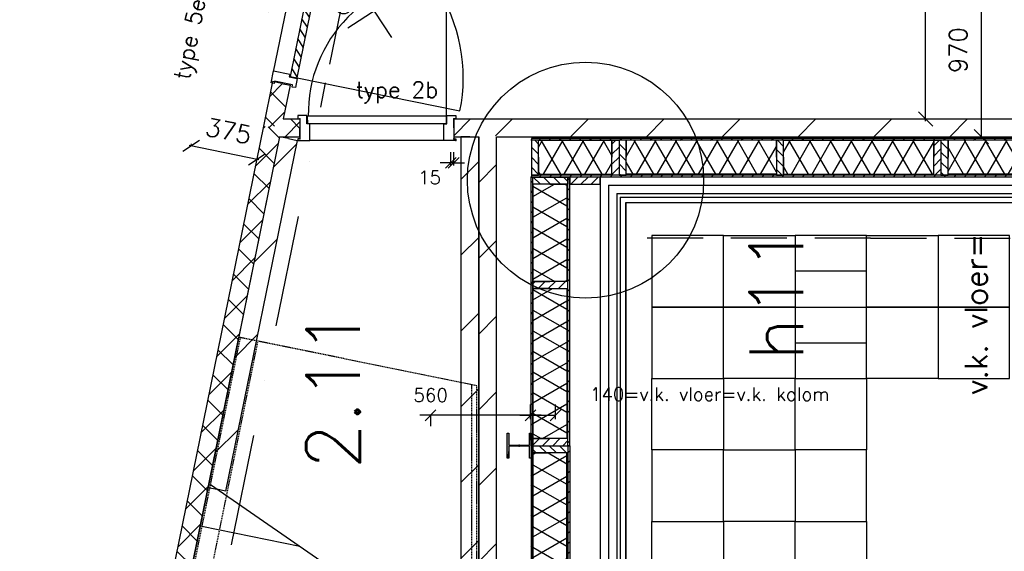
# Model space of a CAD drawing. Extents: x 7198 to 172353, y -998 to 131648.
# Tile 41 of 66: x 34030 to 39537, y 71656 to 74632. Entities that reach past the tile are written whole.
import ezdxf

# ---------------------------------------------------------------- set-up
doc = ezdxf.new("R2010")
doc.units = 0
doc.header["$LTSCALE"] = 50
doc.header["$MEASUREMENT"] = 0
doc.header["$PDSIZE"] = -1
for name, pattern in [('DASHDOT', [25, 12.5, -6.25, 0, -6.25]), ('HIDDEN', [9.375, 6.25, -3.125]), ('HIDDEN2', [0.1875, 0.125, -0.0625])]:
    doc.linetypes.add(name, pattern=pattern)
doc.layers.get('0').update_dxf_attribs({"linetype": 'CONTINUOUS'})
doc.layers.get('DEFPOINTS').update_dxf_attribs({"linetype": 'CONTINUOUS'})
for name, color, linetype in [('_BRANDCOMPART', 6, 'DASHDOT'), ('_DETAILNUMMERS', 4, 'CONTINUOUS'), ('_DETAILNUMMERSTEKST', 4, 'CONTINUOUS'), ('A--A21--_F-23-', 9, 'CONTINUOUS'), ('A--A22--_F123-', 9, 'CONTINUOUS'), ('A--A25--_F-2--', 9, 'CONTINUOUS'), ('A--A28--_F-2--', 7, 'CONTINUOUS'), ('A--A32--_F-2--', 9, 'CONTINUOUS'), ('A--A42--_F-23-', 9, 'CONTINUOUS'), ('A--L21--', 3, 'CONTINUOUS'), ('A--L21--_F-2--', 7, 'CONTINUOUS'), ('A--L22--', 7, 'CONTINUOUS'), ('A--L22--_F-2--', 7, 'CONTINUOUS'), ('A--L22A1_BINNENWAND', 1, 'CONTINUOUS'), ('A--L22A2_BINNENWAND', 2, 'CONTINUOUS'), ('A--L22AC1_BINNENWAND', 1, 'HIDDEN2'), ('A--L24A3_TRAPPEN', 3, 'CONTINUOUS'), ('A--L24AC1_TRAPPEN', 1, 'HIDDEN2'), ('A--L25--', 7, 'CONTINUOUS'), ('A--L25--_F-23-', 7, 'CONTINUOUS'), ('A--L27AC2_DAKEN', 2, 'HIDDEN'), ('A--L28--', 7, 'CONTINUOUS'), ('A--L28--_F-2--', 7, 'CONTINUOUS'), ('A--L31--', 2, 'CONTINUOUS'), ('A--L32--', 7, 'CONTINUOUS'), ('A--L32--_F-23-', 2, 'CONTINUOUS'), ('A--L32--_F123-', 1, 'CONTINUOUS'), ('A--L32--_F123-DRAAIR', 7, 'CONTINUOUS'), ('A--L42--', 7, 'CONTINUOUS'), ('A--L42--_F-23-', 7, 'CONTINUOUS'), ('A--L65--', 7, 'CONTINUOUS'), ('A--L65--_F-23-', 7, 'CONTINUOUS'), ('A--L65--_F123-', 7, 'CONTINUOUS'), ('A--M$1A-_F123-', 1, 'CONTINUOUS'), ('A--M1$A-_F123-', 1, 'CONTINUOUS'), ('A--T$1A-_F123-_RNR', 4, 'CONTINUOUS'), ('A--T01A-25_TEKST', 2, 'CONTINUOUS'), ('TEKST_KOZIJNMERK', 2, 'CONTINUOUS'), ('X--LR---_CP', 7, 'CONTINUOUS')]:
    doc.layers.add(name, color=color, linetype=linetype)
doc.layers.add('bruto vloeroppervlak', color=3, linetype='CONTINUOUS', plot=False)
doc.styles.add('ALFA-0_25', font='ROMANS')
doc.styles.add('B-01', font='SIMPLEX.SHX', dxfattribs={"width": 0.8, "height": 4.5})
doc.styles.add('HIEMSTRA', font='romans.shx')
doc.dimstyles.get("Standard").update_dxf_attribs({"dimscale": 40, "dimtxt": 2.5, "dimasz": 2, "dimexe": 0.3, "dimexo": 0.3, "dimgap": 2, "dimtad": 1, "dimdec": 0, "dimzin": 0, "dimdsep": 46, "dimtxsty": 'HIEMSTRA', "dimblk1": 'OBLIQUE', "dimblk2": 'OBLIQUE', "dimsah": 1, "dimcen": -0.09, "dimdle": 0.3, "dimse1": 1, "dimclrd": 2, "dimclre": 2, "dimclrt": 3, "dimadec": 0, "dimazin": 0, "dimtfac": 1, "dimtdec": 4, "dimtofl": 0, "dimtmove": 2, "dimatfit": 3, "dimldrblk": 'OBLIQUE', "dimfxl": 1, "dimtvp": 625, "dimtolj": 1, "dimtzin": 0, "dimarcsym": 0})
doc.dimstyles.new('STANDARD$0', dxfattribs={"dimscale": 50, "dimtxt": 2.5, "dimasz": 2, "dimexe": 2, "dimexo": 0, "dimgap": 2, "dimtad": 1, "dimdec": 0, "dimzin": 0, "dimdsep": 46, "dimtxsty": 'ALFA-0_25', "dimblk1": 'OBLIQUE', "dimblk2": 'OBLIQUE', "dimsah": 1, "dimcen": -3, "dimdle": 2, "dimclrd": 1, "dimclre": 1, "dimclrt": 2, "dimadec": 0, "dimazin": 0, "dimtfac": 0.666667, "dimtofl": 0, "dimtmove": 2, "dimatfit": 3, "dimldrblk": 'OBLIQUE', "dimfxl": 1, "dimtvp": 0.833333, "dimtolj": 1, "dimtzin": 0, "dimarcsym": 0})
pattern_1 = [(45, (-35442.83, -74026.86), (-84.85281, 84.85281), []), (135, (-35442.83, -74026.86), (-84.85281, -84.85281), [])]
pattern_2 = [(240, (6e-15, 50), (86.603, -50), []), (300, (6e-15, 50), (86.603, 50), [])]
pattern_3 = [(60, (0, -50), (-86.603, 50), []), (120, (0, -50), (-86.603, -50), [])]
pattern_4 = [(330, (-50, 9e-15), (50, 86.603), []), (30, (-50, 9e-15), (-50, 86.603), [])]

# ---------------------------------------------------------------- blocks, each defined once
blk = doc.blocks.new('*U818')
at = {"layer": 'A--A22--_F123-', "linetype": 'Continuous'}
h = blk.add_hatch(dxfattribs=at)
h.set_pattern_fill('ALFALINE', color=256, scale=300, style=0)
h.set_pattern_definition([(45, (-36647.05, -74026.86), (-212.132, 212.132), [])])
h.paths.add_polyline_path([(0, 0), (0, 50), (4360.1, 50), (4410.1, 0), (4460.1, -50), (50, -50)])
at = {"layer": 'A--L22--_F-2--', "color": 3, "linetype": 'Continuous'}
for points in [[(0, 50), (0, 50), (4360.1, 50), (4360.1, 50)], [(50, -50), (50, -50), (4460.1, -50), (4460.1, -50)]]:
    blk.add_lwpolyline(points, dxfattribs=at)
blk = doc.blocks.new('*U811')
at = {"layer": 'A--A22--_F123-', "linetype": 'Continuous'}
h = blk.add_hatch(dxfattribs=at)
h.set_pattern_fill('ALFAKRS', color=256, scale=120, style=0)
h.set_pattern_definition(pattern_1)
h.paths.add_polyline_path([(0, 0), (61.2, 50), (154.2, 50), (154.2, 0), (154.2, -50), (40.8, -50)])
at = {"layer": 'A--L22--_F-2--', "color": 2, "linetype": 'Continuous'}
for points in [[(40.8, -50), (40.8, -50), (154.2, -50), (154.2, 0)], [(61.2, 50), (61.2, 50), (154.2, 50), (154.2, 0)]]:
    blk.add_lwpolyline(points, dxfattribs=at)
blk = doc.blocks.new('*U810')
at = {"layer": 'A--A22--_F123-', "linetype": 'Continuous'}
h = blk.add_hatch(dxfattribs=at)
h.set_pattern_fill('ALFAKRS', color=256, scale=120, style=0)
h.set_pattern_definition(pattern_1)
h.paths.add_polyline_path([(0, 0), (40.8, -50), (-1411.3, -7179.9), (-1460.3, -7170), (-1509.3, -7160), (-49, 10)])
at = {"layer": 'A--L22--_F-2--', "color": 2, "linetype": 'Continuous'}
for points in [[(-49, 10), (-49, 10), (-1509.3, -7160), (-1460.3, -7170)], [(40.8, -50), (40.8, -50), (-1411.3, -7179.9), (-1460.3, -7170)]]:
    blk.add_lwpolyline(points, dxfattribs=at)
blk = doc.blocks.new('Q020490-')
at = {"layer": 'A--A28--_F-2--', "color": 3, "linetype": 'Continuous'}
for points in [[(-2.75, 58), (-70, 66.5), (70, 66.5)], [(-2.75, 58), (-70, 58), (-70, 66.5)], [(-2.75, 58), (70, 66.5), (70, 58)], [(2.75, -58), (-2.75, -58), (-2.75, 58)], [(-2.75, 58), (2.75, 58), (2.75, -58)], [(-2.75, 58), (70, 58), (2.75, 58)], [(70, -66.5), (-70, -58), (-2.75, -58)], [(70, -66.5), (-70, -66.5), (-70, -58)], [(2.75, -58), (70, -66.5), (-2.75, -58)], [(2.75, -58), (70, -58), (70, -66.5)]]:
    blk.add_solid(points, dxfattribs=at)
at = {"layer": 'A--L28--_F-2--', "color": 3, "linetype": 'Continuous'}
blk.add_lwpolyline([(70, -66.5), (-70, -66.5), (-70, -58), (-2.75, -58), (-2.75, 58), (-70, 58), (-70, 66.5), (70, 66.5), (70, 58), (2.75, 58), (2.75, -58), (70, -58)], close=True, dxfattribs=at)
at = {"layer": 'X--LR---_CP', "color": 2, "linetype": 'Continuous'}
for p in [(-2.75, 0), (0, 0), (2.75, 0)]:
    blk.add_point(p, dxfattribs=at)
blk = doc.blocks.new('_OBLIQUE')
at = {"color": 0, "linetype": 'ByBlock'}
blk.add_line((-0.5, -0.5), (0.5, 0.5), dxfattribs=at)
blk = doc.blocks.new('*D162')
at = {"layer": 'A--M$1A-_F123-', "color": 2, "linetype": 'Continuous', "lineweight": -2, "transparency": 16777216}
for p, q in [((35367.6, 73847.8), (34976.7, 73927.4)), ((34987.8, 73921.9), (34990.9, 73936.8))]:
    blk.add_line(p, q, dxfattribs=at)
at = {"layer": 'DEFPOINTS', "color": 0, "linetype": 'Continuous', "transparency": 16777216}
for p in [(34985.4, 73910.2), (34988.5, 73925), (35352.8, 73835.3)]:
    blk.add_point(p, dxfattribs=at)
at = {"layer": 'A--M$1A-_F123-', "color": 2, "linetype": 'Continuous', "lineweight": -2, "transparency": 16777216, "xscale": 80, "yscale": 80, "zscale": 80}
for p, rotation in [((34988.5, 73925), 168.4862903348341), ((35355.8, 73850.2), 348.4862903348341)]:
    blk.add_blockref('_OBLIQUE', p, dxfattribs=dict(at, rotation=rotation))
at = {"layer": 'A--M$1A-_F123-', "color": 3, "linetype": 'Continuous', "transparency": 16777216, "insert": (35198.1, 74009.2), "char_height": 100, "attachment_point": 5, "rotation": 348.4863, "style": 'HIEMSTRA'}
blk.add_mtext('\\A1;375', dxfattribs=at)
blk = doc.blocks.new('*D189')
at = {"color": 2, "linetype": 'ByBlock', "transparency": 16777216}
blk.add_line((39096.6, 74064.2), (39096.6, 76243.5), dxfattribs=at)
at = {"layer": 'DEFPOINTS', "color": 0, "linetype": 'ByBlock', "transparency": 16777216}
for p in [(39096.6, 76231.5), (39096.6, 76231.5), (39096.6, 74076.2)]:
    blk.add_point(p, dxfattribs=at)
at = {"color": 2, "linetype": 'ByBlock', "transparency": 16777216, "xscale": 80, "yscale": 80, "zscale": 80}
for p, rotation in [((39096.6, 76231.5), 90), ((39096.6, 74076.2), 270)]:
    blk.add_blockref('_OBLIQUE', p, dxfattribs=dict(at, rotation=rotation))
at = {"color": 3, "linetype": 'ByBlock', "transparency": 16777216, "insert": (38966.6, 75153.9), "char_height": 100, "attachment_point": 5, "rotation": 90, "style": 'HIEMSTRA'}
blk.add_mtext('\\A1;2155', dxfattribs=at)
blk = doc.blocks.new('DR_780TYPE2')
at = {"layer": 'A--L32--_F123-', "color": 1}
blk.add_line((67, 0), (817, 0), dxfattribs=at)
at = {"layer": 'A--L32--_F123-'}
for points in [[(0, 9), (0, 0), (67, 0), (67, 93.8), (50, 93.8), (50, 139), (0, 139), (0, 121), (12, 121), (12, 9), (0, 9)], [(52, 95.6), (52, 135.6), (832, 135.6), (829, 95.6), (52, 95.6)], [(884, 9), (884, 0), (817, 0), (817, 93.8), (834, 93.8), (834, 139), (884, 139), (884, 121), (872, 121), (872, 9), (884, 9)]]:
    blk.add_lwpolyline(points, close=True, dxfattribs=at)
at = {"layer": 'A--L32--_F123-DRAAIR', "color": 1}
blk.add_lwpolyline([(52, 135.6), (52, 915.6, -0.423925), (824.9, 135.8)], format="xyb", dxfattribs=at)
at = {"layer": 'X--LR---_CP', "color": 1}
for p in [(12, 121), (12, 9)]:
    blk.add_point(p, dxfattribs=at)
at = {"layer": 'X--LR---_CP', "color": 2}
for p in [(872, 121), (872, 9)]:
    blk.add_point(p, dxfattribs=at)
at = {"layer": 'X--LR---_CP'}
blk.add_point((0, 0), dxfattribs=at)
blk = doc.blocks.new('*U763')
at = {"layer": 'A--A22--_F123-', "linetype": 'Continuous'}
h = blk.add_hatch(dxfattribs=at)
h.set_pattern_fill('ALFAKRS', color=256, scale=120, style=0)
h.set_pattern_definition([(45, (-35493.45, -74275.39), (-84.85281, 84.85281), []), (135, (-35493.45, -74275.39), (-84.85281, -84.85281), [])])
h.paths.add_polyline_path([(0, 0), (49, -10), (10.6, -198.5), (-50.6, -248.5), (-99.6, -238.5), (-49, 10)])
at = {"layer": 'A--L22--_F-2--', "color": 2, "linetype": 'Continuous'}
for points in [[(0, 0), (-49, 10), (-99.6, -238.5), (-99.6, -238.5)], [(0, 0), (49, -10), (10.6, -198.5), (10.6, -198.5)]]:
    blk.add_lwpolyline(points, dxfattribs=at)
blk = doc.blocks.new('*D225')
at = {"color": 2, "linetype": 'ByBlock', "transparency": 16777216}
for p, q in [((39409.1, 73964.9), (39409.1, 74958.9)), ((39495.5, 74946.9), (39397.1, 74946.9))]:
    blk.add_line(p, q, dxfattribs=at)
at = {"layer": 'DEFPOINTS', "color": 0, "linetype": 'ByBlock', "transparency": 16777216}
for p in [(39409.1, 74946.9), (39507.5, 74946.9), (39507.5, 73976.9)]:
    blk.add_point(p, dxfattribs=at)
at = {"color": 2, "linetype": 'ByBlock', "transparency": 16777216, "xscale": 80, "yscale": 80, "zscale": 80}
for p, rotation in [((39409.1, 74946.9), 90), ((39409.1, 73976.9), 270)]:
    blk.add_blockref('_OBLIQUE', p, dxfattribs=dict(at, rotation=rotation))
at = {"color": 3, "linetype": 'ByBlock', "transparency": 16777216, "insert": (39279.1, 74461.9), "char_height": 100, "attachment_point": 5, "rotation": 90, "style": 'HIEMSTRA'}
blk.add_mtext('\\A1;970', dxfattribs=at)
blk = doc.blocks.new('*U585')
at = {"layer": 'A--A42--_F-23-', "linetype": 'Continuous'}
h = blk.add_hatch(dxfattribs=at)
h.set_pattern_fill('ALFALINE', color=256, scale=40, style=0)
h.set_pattern_definition([(45, (-41124.196, -73961.86), (-28.284271, 28.284271), [])])
h.paths.add_polyline_path([(0, 0), (5, -5), (-4232.1, -5), (-4232.1, 0), (-4232.1, 5), (-5, 5)])
at = {"layer": 'A--L42--_F-23-', "color": 2, "linetype": 'Continuous'}
for points in [[(-5, 5), (-5, 5), (-4232.1, 5), (-4232.1, 0)], [(5, -5), (5, -5), (-4232.1, -5), (-4232.1, 0)]]:
    blk.add_lwpolyline(points, dxfattribs=at)
blk = doc.blocks.new('*U584')
at = {"layer": 'A--A42--_F-23-', "linetype": 'Continuous'}
h = blk.add_hatch(dxfattribs=at)
h.set_pattern_fill('ALFALINE', color=256, scale=40, style=0)
h.set_pattern_definition([(45, (-41330.196, -73755.86), (-28.284271, 28.284271), [])])
h.paths.add_polyline_path([(0, 0), (5, -5), (-4438.1, -5), (-4438.1, 0), (-4438.1, 5), (-5, 5)])
at = {"layer": 'A--L42--_F-23-', "color": 2, "linetype": 'Continuous'}
for points in [[(-5, 5), (-5, 5), (-4438.1, 5), (-4438.1, 0)], [(5, -5), (5, -5), (-4438.1, -5), (-4438.1, 0)]]:
    blk.add_lwpolyline(points, dxfattribs=at)
blk = doc.blocks.new('NH40_196')
at = {"layer": 'A--A25--_F-2--'}
h = blk.add_hatch(dxfattribs=at)
h.set_pattern_fill('ALFALINE', color=256, scale=40, style=0, pattern_type=2)
h.set_pattern_definition([(45, (-6, 0), (-28.284, 28.284), [])])
h.paths.add_polyline_path([(0, 0), (0, 196), (40, 196), (40, 0)])
at = {"layer": 'A--L25--_F-23-', "color": 2, "linetype": 'Continuous'}
blk.add_lwpolyline([(0, 0), (0, 196), (40, 196), (40, 0)], close=True, dxfattribs=at)
at = {"layer": 'X--LR---_CP'}
for p in [(0, 0), (0, 0), (40, 0)]:
    blk.add_point(p, dxfattribs=at)
blk = doc.blocks.new('*U583')
at = {"layer": 'A--A21--_F-23-', "linetype": 'Continuous'}
h = blk.add_hatch(dxfattribs=at)
h.set_pattern_fill('ALFAISO', color=256, scale=100, angle=180, style=0)
h.set_pattern_definition(pattern_2)
h.paths.add_polyline_path([(0, 0), (0, -95), (-840, -95), (-840, 0), (-840, 95), (0, 95)])
at = {"layer": 'A--L21--_F-2--', "color": 2, "linetype": 'Continuous'}
for points in [[(0, 0), (0, 95), (-840, 95), (-840, 0)], [(0, 0), (0, -95), (-840, -95), (-840, 0)]]:
    blk.add_lwpolyline(points, dxfattribs=at)
blk = doc.blocks.new('*U581')
at = {"layer": 'A--A21--_F-23-', "linetype": 'Continuous'}
h = blk.add_hatch(dxfattribs=at)
h.set_pattern_fill('ALFAISO', color=256, scale=100, style=0)
h.set_pattern_definition(pattern_3)
h.paths.add_polyline_path([(0, 0), (0, 95), (410.1, 95), (410.1, 0), (410.1, -95), (0, -95)])
at = {"layer": 'A--L21--_F-2--', "color": 2, "linetype": 'Continuous'}
for points in [[(0, 0), (0, 95), (410.1, 95), (410.1, 0)], [(0, 0), (0, -95), (410.1, -95), (410.1, 0)]]:
    blk.add_lwpolyline(points, dxfattribs=at)
blk = doc.blocks.new('*U580')
at = {"layer": 'A--A21--_F-23-', "linetype": 'Continuous'}
h = blk.add_hatch(dxfattribs=at)
h.set_pattern_fill('ALFAISO', color=256, scale=100, style=0)
h.set_pattern_definition(pattern_3)
h.paths.add_polyline_path([(0, 0), (0, 95), (840, 95), (840, 0), (840, -95), (0, -95)])
at = {"layer": 'A--L21--_F-2--', "color": 2, "linetype": 'Continuous'}
for points in [[(0, 0), (0, 95), (840, 95), (840, 0)], [(0, 0), (0, -95), (840, -95), (840, 0)]]:
    blk.add_lwpolyline(points, dxfattribs=at)
blk = doc.blocks.new('*U579')
at = {"layer": 'A--A21--_F-23-', "linetype": 'Continuous'}
h = blk.add_hatch(dxfattribs=at)
h.set_pattern_fill('ALFAISO', color=256, scale=100, angle=180, style=0)
h.set_pattern_definition(pattern_2)
h.paths.add_polyline_path([(0, 0), (0, -95), (-840, -95), (-840, 0), (-840, 95), (0, 95)])
at = {"layer": 'A--L21--_F-2--', "color": 2, "linetype": 'Continuous'}
for points in [[(0, 0), (0, 95), (-840, 95), (-840, 0)], [(0, 0), (0, -95), (-840, -95), (-840, 0)]]:
    blk.add_lwpolyline(points, dxfattribs=at)
blk = doc.blocks.new('*U572')
at = {"layer": 'A--A42--_F-23-', "linetype": 'Continuous'}
h = blk.add_hatch(dxfattribs=at)
h.set_pattern_fill('ALFALINE', color=256, scale=40, style=0)
h.set_pattern_definition([(45, (-36895.046, -72246.86), (-28.284271, 28.284271), [])])
h.paths.add_polyline_path([(0, 0), (5, 0), (5, -2740), (0, -2740), (-5, -2740), (-5, 0)])
at = {"layer": 'A--L42--_F-23-', "color": 2, "linetype": 'Continuous'}
for points in [[(0, 0), (-5, 0), (-5, -2740), (0, -2740)], [(0, 0), (5, 0), (5, -2740), (0, -2740)]]:
    blk.add_lwpolyline(points, dxfattribs=at)
blk = doc.blocks.new('*U571')
at = {"layer": 'A--A42--_F-23-', "linetype": 'Continuous'}
h = blk.add_hatch(dxfattribs=at)
h.set_pattern_fill('ALFALINE', color=256, scale=40, style=0)
h.set_pattern_definition([(45, (-37101.046, -72246.86), (-28.284271, 28.284271), [])])
h.paths.add_polyline_path([(0, 0), (5, 0), (5, -2740), (0, -2740), (-5, -2740), (-5, 0)])
at = {"layer": 'A--L42--_F-23-', "color": 2, "linetype": 'Continuous'}
for points in [[(0, 0), (-5, 0), (-5, -2740), (0, -2740)], [(0, 0), (5, 0), (5, -2740), (0, -2740)]]:
    blk.add_lwpolyline(points, dxfattribs=at)
blk = doc.blocks.new('*U569')
at = {"layer": 'A--A21--_F-23-', "linetype": 'Continuous'}
h = blk.add_hatch(dxfattribs=at)
h.set_pattern_fill('ALFAISO', color=256, scale=100, angle=90, style=0)
h.set_pattern_definition([(150, (50, -3e-15), (-50, -86.603), []), (210, (50, -3e-15), (50, -86.603), [])])
h.paths.add_polyline_path([(0, 0), (-95, 0), (-95, 840), (0, 840), (95, 840), (95, 0)])
at = {"layer": 'A--L21--_F-2--', "color": 2, "linetype": 'Continuous'}
for points in [[(0, 0), (-95, 0), (-95, 840), (0, 840)], [(0, 0), (95, 0), (95, 840), (0, 840)]]:
    blk.add_lwpolyline(points, dxfattribs=at)
blk = doc.blocks.new('*U568')
at = {"layer": 'A--A42--_F-23-', "linetype": 'Continuous'}
h = blk.add_hatch(dxfattribs=at)
h.set_pattern_fill('ALFALINE', color=256, scale=40, style=0)
h.set_pattern_definition([(45, (-36895.046, -72246.86), (-28.284271, 28.284271), [])])
h.paths.add_polyline_path([(0, 0), (-5, 0), (-5, 1504), (0, 1504), (5, 1504), (5, 0)])
at = {"layer": 'A--L42--_F-23-', "color": 2, "linetype": 'Continuous'}
for points in [[(0, 0), (-5, 0), (-5, 1504), (0, 1504)], [(0, 0), (5, 0), (5, 1504), (0, 1504)]]:
    blk.add_lwpolyline(points, dxfattribs=at)
blk = doc.blocks.new('*U567')
at = {"layer": 'A--A42--_F-23-', "linetype": 'Continuous'}
h = blk.add_hatch(dxfattribs=at)
h.set_pattern_fill('ALFALINE', color=256, scale=40, style=0)
h.set_pattern_definition([(45, (-37101.046, -72246.86), (-28.284271, 28.284271), [])])
h.paths.add_polyline_path([(0, 0), (-5, 0), (-5, 1504), (0, 1504), (5, 1504), (5, 0)])
at = {"layer": 'A--L42--_F-23-', "color": 2, "linetype": 'Continuous'}
for points in [[(0, 0), (-5, 0), (-5, 1504), (0, 1504)], [(0, 0), (5, 0), (5, 1504), (0, 1504)]]:
    blk.add_lwpolyline(points, dxfattribs=at)
blk = doc.blocks.new('*U566')
at = {"layer": 'A--A21--_F-23-', "linetype": 'Continuous'}
h = blk.add_hatch(dxfattribs=at)
h.set_pattern_fill('ALFAISO', color=256, scale=100, angle=270, style=0)
h.set_pattern_definition(pattern_4)
h.paths.add_polyline_path([(0, 0), (95, 0), (95, -544), (0, -544), (-95, -544), (-95, 0)])
at = {"layer": 'A--L21--_F-2--', "color": 2, "linetype": 'Continuous'}
for points in [[(0, 0), (-95, 0), (-95, -544), (0, -544)], [(0, 0), (95, 0), (95, -544), (0, -544)]]:
    blk.add_lwpolyline(points, dxfattribs=at)
blk = doc.blocks.new('*U565')
at = {"layer": 'A--A21--_F-23-', "linetype": 'Continuous'}
h = blk.add_hatch(dxfattribs=at)
h.set_pattern_fill('ALFAISO', color=256, scale=100, angle=270, style=0)
h.set_pattern_definition(pattern_4)
h.paths.add_polyline_path([(0, 0), (95, 0), (95, -840), (0, -840), (-95, -840), (-95, 0)])
at = {"layer": 'A--L21--_F-2--', "color": 2, "linetype": 'Continuous'}
for points in [[(0, 0), (-95, 0), (-95, -840), (0, -840)], [(0, 0), (95, 0), (95, -840), (0, -840)]]:
    blk.add_lwpolyline(points, dxfattribs=at)
blk = doc.blocks.new('*U564')
at = {"layer": 'A--A22--_F123-', "linetype": 'Continuous'}
h = blk.add_hatch(dxfattribs=at)
h.set_pattern_fill('ALFALINE', color=256, scale=300, style=0)
h.set_pattern_definition([(45, (-36647.05, -69526.86), (-212.132, 212.132), [])])
h.paths.add_polyline_path([(0, 0), (-50, -50), (-50, 4450), (0, 4500), (50, 4450), (50, 50)])
at = {"layer": 'A--L22--_F-2--', "color": 3, "linetype": 'Continuous'}
for points in [[(-50, -50), (-50, -50), (-50, 4450), (-50, 4450)], [(50, 50), (50, 50), (50, 4450), (50, 4450)]]:
    blk.add_lwpolyline(points, dxfattribs=at)
blk = doc.blocks.new('*D402')
at = {"color": 1, "linetype": 'ByBlock', "transparency": 16777216}
for p, q in [((36887, 72395.3), (36887, 72477)), ((37027, 72395.3), (37027, 72477)), ((36827, 72417), (37027, 72417))]:
    blk.add_line(p, q, dxfattribs=at)
at = {"layer": 'DEFPOINTS', "color": 0, "linetype": 'ByBlock', "transparency": 16777216}
for p in [(36887, 72395.3), (37027, 72417), (37027, 72395.3)]:
    blk.add_point(p, dxfattribs=at)
at = {"color": 1, "linetype": 'ByBlock', "transparency": 16777216, "xscale": 60, "yscale": 60, "zscale": 60, "rotation": 180}
blk.add_blockref('_OBLIQUE', (36887, 72417), dxfattribs=at)
at = {"color": 1, "linetype": 'ByBlock', "transparency": 16777216, "xscale": 60, "yscale": 60, "zscale": 60}
blk.add_blockref('_OBLIQUE', (37027, 72417), dxfattribs=at)
at = {"color": 2, "linetype": 'ByBlock', "transparency": 16777216, "insert": (37889.1, 72535.6), "char_height": 75, "attachment_point": 5, "style": 'ALFA-0_25'}
blk.add_mtext('\\A1;140=v.k. vloer=v.k. kolom', dxfattribs=at)
blk = doc.blocks.new('*D403')
at = {"color": 1, "linetype": 'ByBlock', "transparency": 16777216}
for p, q in [((36887, 72417), (36887, 72477)), ((36947, 72417), (36267, 72417)), ((36327, 72417), (36327, 72357))]:
    blk.add_line(p, q, dxfattribs=at)
at = {"layer": 'DEFPOINTS', "color": 0, "linetype": 'ByBlock', "transparency": 16777216}
for p in [(36327, 72417), (36327, 72417), (36887, 72417)]:
    blk.add_point(p, dxfattribs=at)
at = {"color": 1, "linetype": 'ByBlock', "transparency": 16777216, "xscale": 60, "yscale": 60, "zscale": 60, "rotation": 180}
blk.add_blockref('_OBLIQUE', (36327, 72417), dxfattribs=at)
at = {"color": 1, "linetype": 'ByBlock', "transparency": 16777216, "xscale": 60, "yscale": 60, "zscale": 60}
blk.add_blockref('_OBLIQUE', (36887, 72417), dxfattribs=at)
at = {"color": 2, "linetype": 'ByBlock', "transparency": 16777216, "insert": (36328.1, 72530.4), "char_height": 75, "attachment_point": 5, "style": 'ALFA-0_25'}
blk.add_mtext('\\A1;560', dxfattribs=at)
blk = doc.blocks.new('Q0340081')
at = {"layer": 'A--A32--_F-2--'}
h = blk.add_hatch(dxfattribs=at)
h.set_pattern_fill('ALFALINE', color=9, scale=40, style=0, pattern_type=2)
h.set_pattern_definition([(45, (0, 0), (-28.2843, 28.2843), [])])
h.paths.add_polyline_path([(2, -1.6), (2, -41.6), (928.1, -41.6), (925.1, -1.6)])
at = {"layer": 'A--L32--_F-23-', "color": 2, "linetype": 'Continuous'}
blk.add_lwpolyline([(2, -1.6), (2, -41.6), (928.1, -41.6), (925.1, -1.6), (2, -1.6)], close=True, dxfattribs=at)
at = {"layer": 'A--L32--_F123-', "color": 1}
blk.add_lwpolyline([(2, -41.6), (2, -971.6, 0.414214), (932, -41.6)], format="xyb", dxfattribs=at)
blk = doc.blocks.new('dr_2x930type5')
at = {"layer": 'A--L32--_F-23-'}
for points in [[(-1981, -18), (-1981, 0), (-1914, 0), (-1914, -93.8), (-1929, -93.8), (-1929, -139), (-1981, -139), (-1981, -121), (-1969, -121), (-1969, -18), (-1981, -18)], [(0, -18), (0, 0), (-67, 0), (-67, -93.8), (-52, -93.8), (-52, -139), (0, -139), (0, -121), (-12, -121), (-12, -18), (0, -18)]]:
    blk.add_lwpolyline(points, close=True, dxfattribs=at)
at = {"layer": 'A--L32--_F123-', "color": 1}
blk.add_line((-1914, 0), (-62.8, 0), dxfattribs=at)
at = {"layer": 'A--L32--', "linetype": 'Continuous'}
blk.add_blockref('Q0340081', (-1927, -95.6), dxfattribs=at)
at = {"layer": 'A--L32--', "linetype": 'Continuous', "xscale": -1}
blk.add_blockref('Q0340081', (-54, -95.6), dxfattribs=at)
blk = doc.blocks.new('S060204-')
at = {"layer": 'A--L65--_F-23-', "color": 255}
blk.add_circle((0, 0), 0.0123, dxfattribs=at)
at = {"layer": 'A--L65--_F123-', "color": 1, "linetype": 'Continuous'}
for points in [[(-1.25, 6.25), (1.25, 3.75)], [(1.25, 6.25), (-1.25, 3.75)], [(0, 0), (0, 5)]]:
    blk.add_lwpolyline(points, dxfattribs=at)
blk = doc.blocks.new('S060205A')
at = {"layer": 'A--L65--_F-23-', "color": 255}
blk.add_circle((0, -0.0123), 0.0123, dxfattribs=at)
at = {"layer": 'A--L65--_F123-', "color": 1, "linetype": 'Continuous'}
blk.add_lwpolyline([(0, -0.0123), (0, 6.2377)], dxfattribs=at)
for points in [[(-0.5, 5.7377, 0.41), (0, 5.2377)], [(0, 4.2377, 1), (0, 5.2377)], [(0, 4.2377, 1), (0, 3.2377)], [(0, 2.2377, 1), (0, 3.2377)], [(0, 2.2377, 1), (0, 1.2377)], [(0.5, 0.7377, 0.41), (0, 1.2377)]]:
    blk.add_lwpolyline(points, format="xyb", dxfattribs=at)
at = {"layer": 'A--L65--', "xscale": -1}
blk.add_blockref('S060204-', (0, 1.4877), dxfattribs=at)
blk.add_blockref('S060204-', (0, 1.4877), dxfattribs=at)
at = {"layer": 'A--L65--', "rotation": 180}
blk.add_blockref('S060204-', (0, 4.4877), dxfattribs=at)
blk.add_blockref('S060204-', (0, 4.4877), dxfattribs=at)
blk = doc.blocks.new('*D455')
at = {"color": 1, "linetype": 'ByBlock', "transparency": 16777216}
for p, q in [((36441.8, 73815.3), (36441.8, 73891.2)), ((36457, 73815.3), (36457, 73891.2)), ((36441.8, 73831.2), (36381.8, 73831.2)), ((36457, 73831.2), (36441.8, 73831.2)), ((36457, 73831.2), (36517, 73831.2))]:
    blk.add_line(p, q, dxfattribs=at)
at = {"layer": 'DEFPOINTS', "color": 0, "linetype": 'ByBlock', "transparency": 16777216}
for p in [(36441.8, 73831.2), (36441.8, 73815.3), (36457, 73815.3)]:
    blk.add_point(p, dxfattribs=at)
at = {"color": 1, "linetype": 'ByBlock', "transparency": 16777216, "xscale": 60, "yscale": 60, "zscale": 60}
for p, rotation in [((36441.8, 73831.2), 2.172865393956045e-07), ((36457, 73831.2), 180.0000002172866)]:
    blk.add_blockref('_OBLIQUE', p, dxfattribs=dict(at, rotation=rotation))
at = {"color": 2, "linetype": 'ByBlock', "transparency": 16777216, "insert": (36321.9, 73748.8), "char_height": 75, "attachment_point": 5, "rotation": 0, "style": 'ALFA-0_25'}
blk.add_mtext('\\A1;15', dxfattribs=at)
blk = doc.blocks.new('*U538')
at = {"layer": 'A--A22--_F123-', "linetype": 'Continuous'}
h = blk.add_hatch(dxfattribs=at)
h.set_pattern_fill('ALFALINE', color=256, scale=300, style=0)
h.set_pattern_definition([(45, (-36457.05, -74026.86), (-212.132, 212.132), [])])
h.paths.add_polyline_path([(0, 0), (0, 50), (190, 50), (190, 0), (140, -50), (0, -50)])
at = {"layer": 'A--L22--_F-2--', "color": 3, "linetype": 'Continuous'}
for points in [[(0, 0), (0, 50), (190, 50), (190, 50)], [(0, 0), (0, -50), (140, -50), (140, -50)]]:
    blk.add_lwpolyline(points, dxfattribs=at)
blk = doc.blocks.new('*U522')
at = {"layer": 'A--A22--_F123-', "linetype": 'Continuous'}
h = blk.add_hatch(dxfattribs=at)
h.set_pattern_fill('ALFALINE', color=256, scale=300, style=0)
h.set_pattern_definition([(45, (-36547.05, -73976.86), (-212.132, 212.132), [])])
h.paths.add_polyline_path([(0, 0), (50, 0), (50, -2950.8), (0, -2950.8), (-50, -2950.8), (-50, 0)])
at = {"layer": 'A--L22--_F-2--', "color": 3, "linetype": 'Continuous'}
for points in [[(0, 0), (-50, 0), (-50, -2950.8), (0, -2950.8)], [(0, 0), (50, 0), (50, -2950.8), (0, -2950.8)]]:
    blk.add_lwpolyline(points, dxfattribs=at)
blk = doc.blocks.new('*U521')
at = {"layer": 'A--A22--_F123-', "linetype": 'Continuous'}
h = blk.add_hatch(dxfattribs=at)
h.set_pattern_fill('ALFALINE', color=256, scale=300, style=0)
h.set_pattern_definition([(45, (-35532.6, -73966.54), (-212.132, 212.132), [])])
h.paths.add_polyline_path([(0, 0), (49, -10), (-351, -1973.7), (-400, -1963.8), (-448.9, -1953.8), (-49, 10)])
at = {"layer": 'A--L22--_F-2--', "color": 3, "linetype": 'Continuous'}
for points in [[(0, 0), (-49, 10), (-448.9, -1953.8), (-400, -1963.8)], [(0, 0), (49, -10), (-351, -1973.7), (-400, -1963.8)]]:
    blk.add_lwpolyline(points, dxfattribs=at)

msp = doc.modelspace()

# ---------------------------------------------------------------- hatches: boundary and pattern name
at = {"layer": 'A--A25--_F-2--'}
h = msp.add_hatch(dxfattribs=at)
h.set_pattern_fill('ALFALINE', color=256, scale=40, style=0, pattern_type=2)
h.set_pattern_definition([(45, (37106.046, 73704.86), (28.284, -28.284), [])])
h.paths.add_polyline_path([(37106, 73710.9), (37277, 73710.9), (37277, 73750.9), (37106, 73750.9)])

# ---------------------------------------------------------------- linework, layer by layer
at = {"layer": '_BRANDCOMPART'}
for points in [[(43578, 78670.5), (43578, 78670.5), (36639.3, 78670.5), (35740.7, 74277.7)], [(39278.4, 65990.2), (33801.9, 64760.2), (34216.2, 66792.5), (35740.7, 74277.7)]]:
    msp.add_lwpolyline(points, dxfattribs=at)
at = {"layer": '_DETAILNUMMERS'}
msp.add_circle((37194.4, 73733.8), 660.8, dxfattribs=at)
at = {"layer": 'A--L21--'}
for p, q in [((37389, 73638.9), (41445.1, 73638.9)), ((37389, 73638.9), (37389, 69495.4)), ((37419, 73608.9), (41475.1, 73608.9)), ((37419, 73608.9), (37419, 69465.4))]:
    msp.add_line(p, q, dxfattribs=at)
at = {"layer": 'A--L22A1_BINNENWAND'}
for points in [[(37566.1, 73423.5), (37566.1, 73023.5), (37966.1, 73023.5), (37966.1, 73423.5)], [(38366.1, 73423.5), (38366.1, 73023.5), (37966.1, 73023.5), (37966.1, 73423.5)], [(38366.1, 73423.5), (38366.1, 73023.5), (38766.1, 73023.5), (38766.1, 73423.5)], [(39166.1, 73423.5), (39166.1, 73023.5), (38766.1, 73023.5), (38766.1, 73423.5)], [(39166.1, 73423.5), (39166.1, 73023.5), (39566.1, 73023.5), (39566.1, 73423.5)], [(38366.1, 73223.5), (38366.1, 72823.5), (38766.1, 72823.5), (38766.1, 73223.5)], [(37566.1, 73023.5), (37566.1, 72623.5), (37966.1, 72623.5), (37966.1, 73023.5)], [(38366.1, 73023.5), (38366.1, 72623.5), (37966.1, 72623.5), (37966.1, 73023.5)], [(39166.1, 73023.5), (39166.1, 72623.5), (38766.1, 72623.5), (38766.1, 73023.5)], [(39166.1, 73023.5), (39166.1, 72623.5), (39566.1, 72623.5), (39566.1, 73023.5)], [(37566.1, 72223.5), (37566.1, 72623.5), (37966.1, 72623.5), (37966.1, 72223.5)], [(38366.1, 72223.5), (38366.1, 72623.5), (37966.1, 72623.5), (37966.1, 72223.5)], [(38366.1, 72223.5), (38366.1, 72623.5), (38766.1, 72623.5), (38766.1, 72223.5)], [(37566.1, 72223.5), (37566.1, 71823.5), (37966.1, 71823.5), (37966.1, 72223.5)], [(38366.1, 72223.5), (38366.1, 71823.5), (37966.1, 71823.5), (37966.1, 72223.5)], [(38366.1, 72223.5), (38366.1, 71823.5), (38766.1, 71823.5), (38766.1, 72223.5)], [(37566.1, 71423.5), (37566.1, 71823.5), (37966.1, 71823.5), (37966.1, 71423.5)], [(38366.1, 71423.5), (38366.1, 71823.5), (37966.1, 71823.5), (37966.1, 71423.5)], [(38366.1, 71423.5), (38366.1, 71823.5), (38766.1, 71823.5), (38766.1, 71423.5)]]:
    msp.add_lwpolyline(points, close=True, dxfattribs=at)
at = {"layer": 'A--L22A2_BINNENWAND', "color": 2, "linetype": 'Continuous'}
for p, q in [((37277, 73750.9), (37277, 69546.9)), ((37323, 73704.9), (41379.1, 73704.9)), ((37323, 73704.9), (37323, 69546.9)), ((37369, 73658.9), (41425.8, 73658.9)), ((37369, 73658.9), (37369, 69515.4))]:
    msp.add_line(p, q, dxfattribs=at)
at = {"layer": 'A--L22AC1_BINNENWAND'}
msp.add_line((34726.1, 69706.3), (35362.9, 72832), dxfattribs=at)
at = {"layer": 'A--L24A3_TRAPPEN'}
for p, q in [((34105.3, 67209.9), (35255, 72854)), ((36557, 71019.1), (35096.9, 72027.4)), ((35596.9, 71682.2), (35049.3, 71793.7))]:
    msp.add_line(p, q, dxfattribs=at)
at = {"layer": 'A--L24AC1_TRAPPEN'}
for p, q in [((34169, 67472.5), (35264.9, 72852)), ((36587, 72582.7), (35255, 72854)), ((36557, 72588.8), (36557, 69466.9)), ((36587, 71143.7), (36587, 72582.7))]:
    msp.add_line(p, q, dxfattribs=at)
at = {"layer": 'A--L25--_F-23-', "color": 2, "linetype": 'Continuous'}
msp.add_lwpolyline([(37106, 73710.9), (37277, 73710.9), (37277, 73750.9), (37106, 73750.9)], close=True, dxfattribs=at)
at = {"layer": 'A--L27AC2_DAKEN'}
msp.add_line((38789.1, 73408), (37419, 73408), dxfattribs=at)
msp.add_lwpolyline([(38789.1, 73408), (41675.6, 73408.6), (41671.1, 94581), (31601.9, 96632.1), (24414.6, 61334.3), (24633.1, 61289.8)], dxfattribs=at)
at = {"layer": 'bruto vloeroppervlak'}
msp.add_lwpolyline([(37015, 39956.9), (37015, 65058.9), (37015, 65064), (38858.3, 65471.4), (38858.3, 65980.5), (37015, 65581.4), (37015, 69465.4), (37419, 69465.4), (37419, 73608.9), (41475.1, 73608.9), (41475.1, 95825.4), (40696.3, 95825.4), (40378.5, 94273.3), (40356.8, 94273.3), (40356.8, 94276.3), (39303.2, 94276.3), (39303.2, 94625.3), (39208.2, 94625.3), (39208.2, 94545.4), (31405, 94549.7)], dxfattribs=at)
at = {"layer": 'X--LR---_CP'}
for p in [(37106, 73750.9), (37106, 73710.9), (37106, 73710.9)]:
    msp.add_point(p, dxfattribs=at)

# ---------------------------------------------------------------- block references
at = {"layer": 'A--L21--', "linetype": 'Continuous'}
for name, p in [('*U763', (35493.5, 74275.4)), ('*U811', (35442.8, 74026.9)), ('*U538', (36457, 74026.9)), ('*U818', (36647, 74026.9)), ('*U810', (35442.8, 74026.9)), ('*U564', (36647, 69526.9)), ('*U581', (36932, 73861.9)), ('*U579', (38262.1, 73861.9)), ('*U580', (38302.1, 73861.9)), ('*U583', (40062.1, 73861.9)), ('*U566', (36995, 73710.9)), ('*U565', (36995, 73126.9)), ('*U569', (36995, 71366.9))]:
    msp.add_blockref(name, p, dxfattribs=at)
at = {"layer": 'A--L22--'}
for name, p in [('*U521', (35532.6, 73966.5)), ('*U522', (36547, 73976.9))]:
    msp.add_blockref(name, p, dxfattribs=at)
at = {"layer": 'A--L25--', "xscale": -1}
for p, rotation in [((36892, 73956.9), 180), ((37382.1, 73956.9), 180), ((38262.1, 73956.9), 180), ((39182.1, 73956.9), 180), ((36900, 73126.9), 270), ((36900, 72246.9), 270), ((36900, 72246.9), 270)]:
    msp.add_blockref('NH40_196', p, dxfattribs=dict(at, rotation=rotation))
at = {"layer": 'A--L25--'}
for p, rotation in [((37382.1, 73956.9), 180), ((39182.1, 73956.9), 180), ((36900, 73750.9), 270), ((36900, 72246.9), 270), ((36900, 72246.9), 270)]:
    msp.add_blockref('NH40_196', p, dxfattribs=dict(at, rotation=rotation))
at = {"layer": 'A--L28--', "color": 2, "linetype": 'Continuous', "rotation": 90}
msp.add_blockref('Q020490-', (36823.5, 72246.9), dxfattribs=at)
at = {"layer": 'A--L31--', "linetype": 'Continuous', "xscale": -1}
msp.add_blockref('DR_780TYPE2', (36469, 73955.9), dxfattribs=at)
at = {"layer": 'A--L32--_F-23-', "xscale": -1, "rotation": 78.48999999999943}
msp.add_blockref('dr_2x930type5', (35435.3, 74279.3), dxfattribs=at)
at = {"layer": 'A--L42--', "linetype": 'Continuous'}
for name, p in [('*U585', (41124.2, 73961.9)), ('*U568', (36895, 72246.9)), ('*U584', (41330.2, 73755.9)), ('*U567', (37101, 72246.9)), ('*U572', (36895, 72246.9)), ('*U571', (37101, 72246.9))]:
    msp.add_blockref(name, p, dxfattribs=at)
at = {"layer": 'A--L65--', "xscale": 100, "yscale": 100, "zscale": 2, "rotation": 258.2361905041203}
msp.add_blockref('S060205A', (35378.3, 74813.2), dxfattribs=at)

# ---------------------------------------------------------------- texts
at = {"layer": '_DETAILNUMMERSTEKST', "style": 'ALFA-0_25'}
msp.add_text('h11', height=300, rotation=90, dxfattribs=at).set_placement((38410.9, 72721.4))
at = {"layer": 'A--T$1A-_F123-_RNR', "style": 'ALFA-0_25'}
msp.add_text('2.11', height=300, rotation=90, dxfattribs=at).set_placement((35932.9, 72115))
at = {"layer": 'A--T01A-25_TEKST', "style": 'HIEMSTRA'}
msp.add_text('v.k. vloer=', height=125, rotation=90, dxfattribs=at).set_placement((39441.5, 72531.3, -1))
at = {"layer": 'TEKST_KOZIJNMERK', "style": 'B-01'}
msp.add_text('type 5e', height=90, rotation=78.4863, dxfattribs=at).set_placement((34978, 74289.9))
at = {"layer": 'TEKST_KOZIJNMERK', "style": 'HIEMSTRA'}
msp.add_text('type 2b', height=90, dxfattribs=at).set_placement((35908.6, 74195.1))

# ---------------------------------------------------------------- dimensions: what is measured, and where the dimension line sits
at = {"layer": 'A--M$1A-_F123-', "linetype": 'Continuous'}
for base, p1, p2, picture, middle in [((39096.6, 76231.5), (39096.6, 74076.2), (39096.6, 76231.5), '*D189', (38966.6, 75153.9)), ((39409.1, 74946.9), (39507.5, 73976.9), (39507.5, 74946.9), '*D225', (39279.1, 74461.9))]:
    dim = msp.add_linear_dim(base=base, p1=p1, p2=p2, angle=90, dimstyle='Standard', dxfattribs=at)
    dim.commit()
    dim.dimension.update_dxf_attribs({"geometry": picture, "text_midpoint": middle})
dim = msp.add_linear_dim(base=(34988.5, 73925), p1=(35352.8, 73835.3), p2=(34985.4, 73910.2), angle=168.4863, dimstyle='Standard', dxfattribs=at)
dim.commit()
dim.dimension.update_dxf_attribs({"geometry": '*D162', "text_midpoint": (35198.1, 74009.2), "dimtype": 161})
dim = msp.add_linear_dim(base=(37027, 72417), p1=(36887, 72395.3), p2=(37027, 72395.3), text='<>=v.k. vloer=v.k. kolom', dimstyle='STANDARD$0', override={"dimscale": 30, "dimclrd": 1, "dimclre": 1, "dimclrt": 2}, dxfattribs=at)
dim.commit()
dim.dimension.update_dxf_attribs({"geometry": '*D402', "text_midpoint": (37889.1, 72535.6), "dimtype": 160})
dim = msp.add_linear_dim(base=(36327, 72417), p1=(36887, 72417), p2=(36327, 72417), dimstyle='STANDARD$0', override={"dimscale": 30, "dimclrd": 1, "dimclre": 1, "dimclrt": 2}, dxfattribs=at)
dim.commit()
dim.dimension.update_dxf_attribs({"geometry": '*D403', "text_midpoint": (36328.1, 72530.4), "dimtype": 160})
at = {"layer": 'A--M1$A-_F123-'}
dim = msp.add_linear_dim(base=(36441.8, 73831.2), p1=(36457, 73815.3), p2=(36441.8, 73815.3), angle=180, dimstyle='STANDARD$0', override={"dimscale": 30, "dimblk1": 'OBLIQUE', "dimblk2": 'OBLIQUE'}, dxfattribs=at)
dim.commit()
dim.dimension.update_dxf_attribs({"geometry": '*D455', "text_midpoint": (36321.9, 73748.8), "dimtype": 161})

doc.saveas('drawing.dxf')
